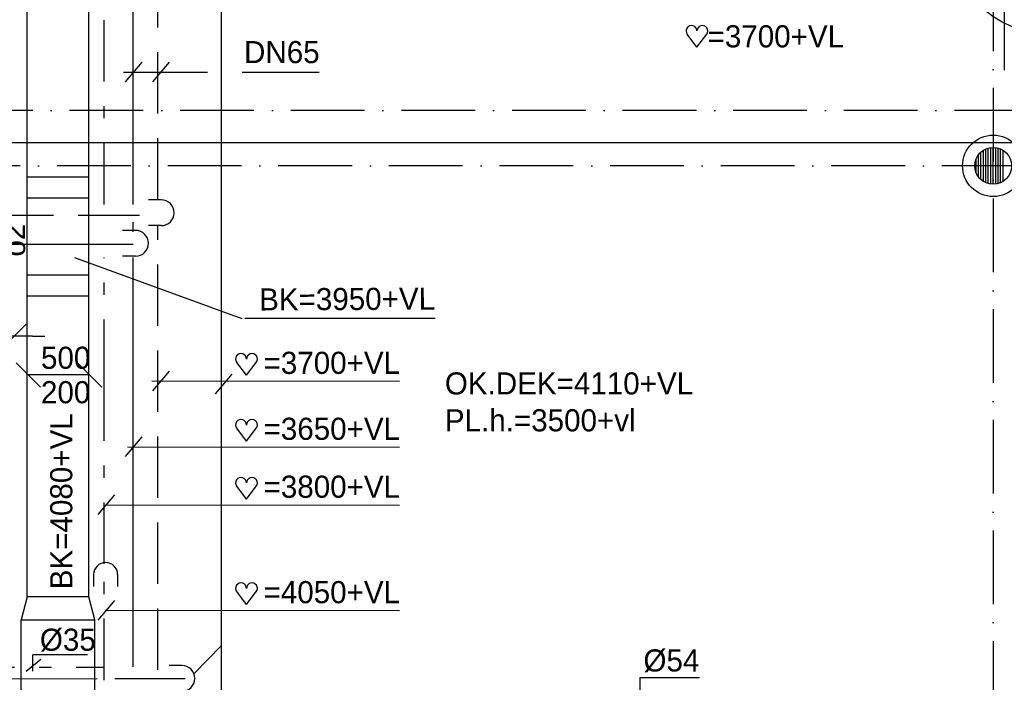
# Model space of a CAD drawing. Extents: x -866131 to -691536, y 173952 to 258052.
# Tile 54 of 160: x -825226 to -817213, y 212620 to 218010. Entities that reach past the tile are written whole.
import ezdxf
from ezdxf.enums import TextEntityAlignment as Align

# ---------------------------------------------------------------- set-up
doc = ezdxf.new("R2010")
doc.units = 0
doc.header["$LTSCALE"] = 100
for name, pattern in [('2322107', [2000, 1000, 1000]), ('2322108', [7, 5, -2]), ('2322109', [10, 5, -2, 1, -2]), ('2322121', [2000, 1000, 1000]), ('DASHDOT', [9, 6, -1.5, 0, -1.5]), ('LURETOUR', [6, 4, -2])]:
    doc.linetypes.add(name, pattern=pattern)
doc.layers.get('0').update_dxf_attribs({"linetype": 'CONTINUOUS'})
for name, color, linetype in [('AL$7----_STRAMIEN', 1, 'DASHDOT'), ('AL$8----_HULPKOLOM', 2, 'CONTINUOUS'), ('AL$8----_HULPLIJNEN', 2, 'CONTINUOUS'), ('AL28----_KONSTRUKTIE', 3, 'CONTINUOUS'), ('AL32----_DRAAIRICHTING', 1, 'CONTINUOUS'), ('ALXAA---_GEWBETON', 12, 'CONTINUOUS'), ('BOUW', 8, 'CONTINUOUS'), ('MV-BINNENKOZIJN', 1, 'CONTINUOUS'), ('WI561---', 1, 'CONTINUOUS'), ('WL$1----', 4, 'CONTINUOUS'), ('WL524---', 4, 'CONTINUOUS'), ('WL531---', 4, 'CONTINUOUS'), ('WL561---_AANVOER', 4, 'CONTINUOUS'), ('WL561---_RETOUR', 4, 'CONTINUOUS'), ('WL570---', 3, 'CONTINUOUS'), ('WL570---_RETOUR', 3, 'CONTINUOUS'), ('WL570---_TOEVOER', 3, 'CONTINUOUS'), ('WM$1----', 1, 'CONTINUOUS'), ('WM570---', 1, 'CONTINUOUS')]:
    doc.layers.add(name, color=color, linetype=linetype)
doc.styles.add('BURO-018', font='BUROFONT.shx', dxfattribs={"height": 180})

# ---------------------------------------------------------------- blocks, each defined once
blk = doc.blocks.new('A$C4CDC756A')
at = {"layer": 'BOUW', "color": 1, "style": 'BURO-018'}
for s, p in [('OK.DEK=4110+VL', (0, 300)), ('PL.h.=3500+vl', (0, 0))]:
    blk.add_text(s, height=180, dxfattribs=at).set_placement(p)
blk = doc.blocks.new('2322003-5')
at = {"layer": 'WM$1----', "color": 0, "style": 'BURO-018'}
blk.add_text('o2', height=180, rotation=90, dxfattribs=at).set_placement((7822.6, 42265.1), align=Align.MIDDLE)
blk = doc.blocks.new('LU-2D-K-1F4')
at = {"color": 0, "linetype": 'CONTINUOUS'}
for p, q in [((-0.5, 250), (0.5, 250)), ((-0.5, -250), (0.5, -250))]:
    blk.add_line(p, q, dxfattribs=at)
blk = doc.blocks.new('HART')
at = {"color": 1}
for q in [(-28.1, 39.5), (51.4, 39.5)]:
    blk.add_line((11.6, -12.9), q, dxfattribs=at)
for centre, start, end in [((-10.5, 52.8), 0, 217.1867), ((33.8, 52.8), 322.8133, 180)]:
    blk.add_arc(centre, 22.1, start, end, dxfattribs=at)
blk = doc.blocks.new('LDS')
at = {"color": 0, "linetype": 'CONTINUOUS'}
for p, q in [((0, 1), (1, 1)), ((0, -1), (1, -1))]:
    blk.add_line(p, q, dxfattribs=at)
blk.add_arc((0, 0), 1, 90, 270, dxfattribs=at)
blk = doc.blocks.new('LU-2D-K-258')
at = {"color": 0, "linetype": 'CONTINUOUS'}
for p, q in [((-0.5, 300), (0.5, 300)), ((-0.5, -300), (0.5, -300))]:
    blk.add_line(p, q, dxfattribs=at)
blk = doc.blocks.new('LU-2D-VC-2581F4BA')
at = {"color": 0, "linetype": 'CONTINUOUS'}
for p, q in [((0, 300), (0, -300)), ((186.6, 250), (0, 300)), ((186.6, -250), (186.6, 250)), ((0, -300), (186.6, -250))]:
    blk.add_line(p, q, dxfattribs=at)
blk = doc.blocks.new('*U419', base_point=(7192.4, 57971.7))
at = {"color": 0, "linetype": 'CONTINUOUS'}
for p, q in [((7292.4, 58071.7), (7092.4, 57871.7)), ((7626.3, 58071.7), (7426.3, 57871.7)), ((7779.6, 58071.7), (7579.6, 57871.7)), ((7922.6, 58071.7), (7722.6, 57871.7)), ((7972.6, 57971.7), (7092.4, 57971.7)), ((7972.6, 57971.7), (8072.6, 57971.7))]:
    blk.add_line(p, q, dxfattribs=at)

msp = doc.modelspace()

# ---------------------------------------------------------------- linework, layer by layer
at = {"color": 1, "linetype": 'CONTINUOUS'}
for p, q in [((-825119.462, 212711.073), (-825119.462, 212842.483)), ((-824672.448, 212842.483), (-825119.462, 212842.483)), ((-825171.768, 212711.073), (-825054.079, 212806.921)), ((-820178.788, 212657.342), (-820178.788, 212074.532)), ((-820178.788, 212657.342), (-819693.636, 212657.342))]:
    msp.add_line(p, q, dxfattribs=at)
at = {"layer": 'AL$7----_STRAMIEN', "color": 1}
msp.add_line((-817302.65, 233657.039), (-817302.65, 202102.574), dxfattribs=at)
for points in [[(-730609.16, 217271.228), (-862679.018, 217271.228)], [(-719909.644, 216821.228), (-863263.924, 216821.228)]]:
    msp.add_lwpolyline(points, dxfattribs=at)
at = {"layer": 'AL$8----_HULPKOLOM', "color": 8}
msp.add_circle((-817302.826, 216821.228), 250, dxfattribs=at)
at = {"layer": 'AL$8----_HULPLIJNEN', "color": 8}
for p, q in [((-817212.826, 228566.366), (-817212.826, 217600.158)), ((-837214.158, 217011.366), (-800012.826, 217011.366))]:
    msp.add_line(p, q, dxfattribs=at)
at = {"layer": 'AL28----_KONSTRUKTIE', "color": 8}
msp.add_circle((-817302.826, 216821.228), 150, dxfattribs=at)
at = {"layer": 'AL32----_DRAAIRICHTING', "color": 8}
msp.add_arc((-816783.826, 218813.866), 934, 180, 270, dxfattribs=at)
at = {"layer": 'ALXAA---_GEWBETON', "color": 8}
for p, q in [((-817422.826, 216731.228), (-817422.826, 216911.228)), ((-817402.826, 216709.424), (-817402.826, 216933.031)), ((-817382.826, 216694.342), (-817382.826, 216948.113)), ((-817362.826, 216683.75), (-817362.826, 216958.705)), ((-817342.826, 216676.659), (-817342.826, 216965.796)), ((-817322.826, 216672.567), (-817322.826, 216969.888)), ((-817302.826, 216671.228), (-817302.826, 216971.228)), ((-817282.826, 216672.567), (-817282.826, 216969.888)), ((-817262.826, 216676.659), (-817262.826, 216965.796)), ((-817242.826, 216683.75), (-817242.826, 216958.705)), ((-817222.826, 216694.342), (-817222.826, 216948.113)), ((-817442.826, 216767.376), (-817442.826, 216875.079))]:
    msp.add_line(p, q, dxfattribs=at)
at = {"layer": 'WI561---'}
for p, q in [((-824365.607, 217504.23), (-824229.468, 217664.315)), ((-824142.906, 217504.23), (-824006.767, 217664.315)), ((-824381.623, 217584.272), (-823696.682, 217584.272)), ((-823413.734, 217584.272), (-822789.152, 217584.272)), ((-824142.906, 214991.754), (-824006.767, 215151.839)), ((-824151.416, 215071.796), (-822135.217, 215068.351)), ((-823632.31, 214965.582), (-823496.171, 215125.667)), ((-824365.473, 214455.235), (-824229.334, 214615.321)), ((-824347.8, 214535.278), (-822135.217, 214531.832)), ((-824588.041, 213984.146), (-824451.902, 214144.231)), ((-824531.09, 214064.189), (-822135.217, 214060.743)), ((-824588.041, 213126.163), (-824451.902, 213286.248)), ((-824531.09, 213206.206), (-822135.217, 213202.76))]:
    msp.add_line(p, q, dxfattribs=at)
at = {"layer": 'WL524---', "color": 4, "linetype": '2322121'}
for p, q in [((-823585.168, 218081.429), (-823585.168, 212256.09)), ((-823804.597, 212691.636), (-823585.168, 212917.144)), ((-833192.77, 212644.085), (-824596.225, 212649.271)), ((-824452.187, 212649.358), (-823880.112, 212649.703))]:
    msp.add_line(p, q, dxfattribs=at)
at = {"layer": 'WL531---', "linetype": '2322109'}
for p, q in [((-824537.003, 216507.79), (-824537.003, 221251.267)), ((-824537.003, 215070.904), (-824537.003, 216075.958)), ((-824537.003, 213583.638), (-824537.003, 215070.904)), ((-824537.003, 212637.368), (-824537.003, 213452.78)), ((-832766.977, 212743.841), (-824537.003, 212743.841)), ((-824537.003, 209723.324), (-824537.003, 212637.368))]:
    msp.add_line(p, q, dxfattribs=at)
at = {"layer": 'WL561---_AANVOER', "linetype": '2322107'}
for p, q in [((-824300.941, 216507.79), (-824300.941, 221762.248)), ((-824300.941, 216285.331), (-824300.941, 216363.846)), ((-826972.471, 216185.049), (-824300.941, 216185.049)), ((-824300.941, 212746.146), (-824300.941, 216075.958))]:
    msp.add_line(p, q, dxfattribs=at)
at = {"layer": 'WL561---_RETOUR', "linetype": '2322108'}
for p, q in [((-824100.597, 216547.047), (-824100.597, 221612.248)), ((-826850.902, 216419.689), (-824100.597, 216419.689)), ((-824100.597, 212719.975), (-824100.597, 216337.674))]:
    msp.add_line(p, q, dxfattribs=at)
at = {"layer": 'WL570---', "color": 3}
for p, q in [((-825159.843, 216731.613), (-824662.34, 216731.613)), ((-825159.843, 216561.498), (-824662.34, 216561.498)), ((-825159.843, 215933.379), (-824662.34, 215933.379)), ((-825159.843, 215763.263), (-824662.34, 215763.263))]:
    msp.add_line(p, q, dxfattribs=at)
at = {"layer": 'WL570---', "color": 1}
for p, q in [((-824779.842, 216075.958), (-823418.253, 215578.697)), ((-821844.451, 215578.341), (-823392.058, 215578.341))]:
    msp.add_line(p, q, dxfattribs=at)
at = {"layer": 'WM570---', "linetype": 'CONTINUOUS'}
for p, q in [((-825255.492, 215219.435), (-825056.088, 215020.031)), ((-824755.492, 215219.435), (-824556.088, 215020.031)), ((-824655.79, 215119.733), (-825155.79, 215119.733))]:
    msp.add_line(p, q, dxfattribs=at)

# ---------------------------------------------------------------- block references
at = {"layer": 'MV-BINNENKOZIJN'}
msp.add_blockref('A$C4CDC756A', (-821765.551, 214661.096), dxfattribs=at)
at = {"layer": 'WL$1----', "color": 2, "xscale": 97.5, "yscale": 97.5, "zscale": 97.5, "rotation": 270}
msp.add_blockref('LDS', (-824526.11, 213496.45), dxfattribs=at)
at = {"layer": 'WL524---', "color": 2, "xscale": 105, "yscale": 105, "zscale": 105, "rotation": 180}
for p in [(-824073.524, 216439.687), (-824282.999, 216191.057), (-823905.419, 212651.171)]:
    msp.add_blockref('LDS', p, dxfattribs=at)
at = {"layer": 'WL570---_RETOUR', "linetype": 'LURETOUR', "xscale": 8973.252848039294, "rotation": 89.99999999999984}
msp.add_blockref('LU-2D-K-1F4', (-824913.759, 217800.287), dxfattribs=at)
at = {"layer": 'WL570---_RETOUR', "xscale": 2, "yscale": 2, "zscale": 2}
for p in [(-819737.298, 217813.003), (-823403.116, 215143.498), (-823403.116, 214606.979), (-823403.116, 214135.89), (-823403.116, 213277.907)]:
    msp.add_blockref('HART', p, dxfattribs=at)
at = {"layer": 'WL570---_RETOUR', "linetype": 'LURETOUR', "rotation": 90}
msp.add_blockref('LU-2D-VC-2581F4BA', (-824913.759, 213127.501), dxfattribs=at)
at = {"layer": 'WL570---_TOEVOER', "linetype": 'CONTINUOUS', "xscale": 5131.185545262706, "rotation": 89.99999999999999}
msp.add_blockref('LU-2D-K-258', (-824913.759, 210561.908), dxfattribs=at)
at = {"layer": 'WM$1----', "color": 1}
msp.add_blockref('2322003-5', (-833093.746, 173951.691), dxfattribs=at)
at = {"layer": 'WM$1----'}
msp.add_blockref('*U419', (-825901.801, 215434.289), dxfattribs=at)

# ---------------------------------------------------------------- texts
at = {"color": 1, "linetype": 'CONTINUOUS', "style": 'BURO-018'}
for s, p in [('%%C35', (-825061.103, 212876.055)), ('%%C54', (-820149.482, 212707.342))]:
    msp.add_text(s, height=180, dxfattribs=at).set_placement(p)
at = {"layer": 'WI561---', "color": 1, "style": 'BURO-018'}
msp.add_text('DN65', height=180, dxfattribs=at).set_placement((-823399.933, 217656.702))
at = {"layer": 'WL570---', "color": 1, "style": 'BURO-018'}
for s, rotation, p in [('BK=3950+VL', 0.3000334, (-823276.564, 215644.129)), ('BK=4080+VL', 90, (-824797.485, 213376.356))]:
    msp.add_text(s, height=180, rotation=rotation, dxfattribs=at).set_placement(p)
at = {"layer": 'WL570---_RETOUR', "color": 1, "style": 'BURO-018'}
for s, p in [('=3700+VL', (-819627.52, 217784.931)), ('=3700+VL', (-823240.97, 215128.511)), ('=3650+VL', (-823240.97, 214591.993)), ('=3800+VL', (-823240.97, 214120.903)), ('=4050+VL', (-823240.97, 213262.92))]:
    msp.add_text(s, height=180, dxfattribs=at).set_placement(p)
at = {"layer": 'WM570---', "linetype": 'CONTINUOUS', "style": 'BURO-018'}
for s, p in [('500', (-825052.348, 215169.733)), ('200', (-825052.348, 214889.733))]:
    msp.add_text(s, height=180, dxfattribs=at).set_placement(p)

doc.saveas('drawing.dxf')
